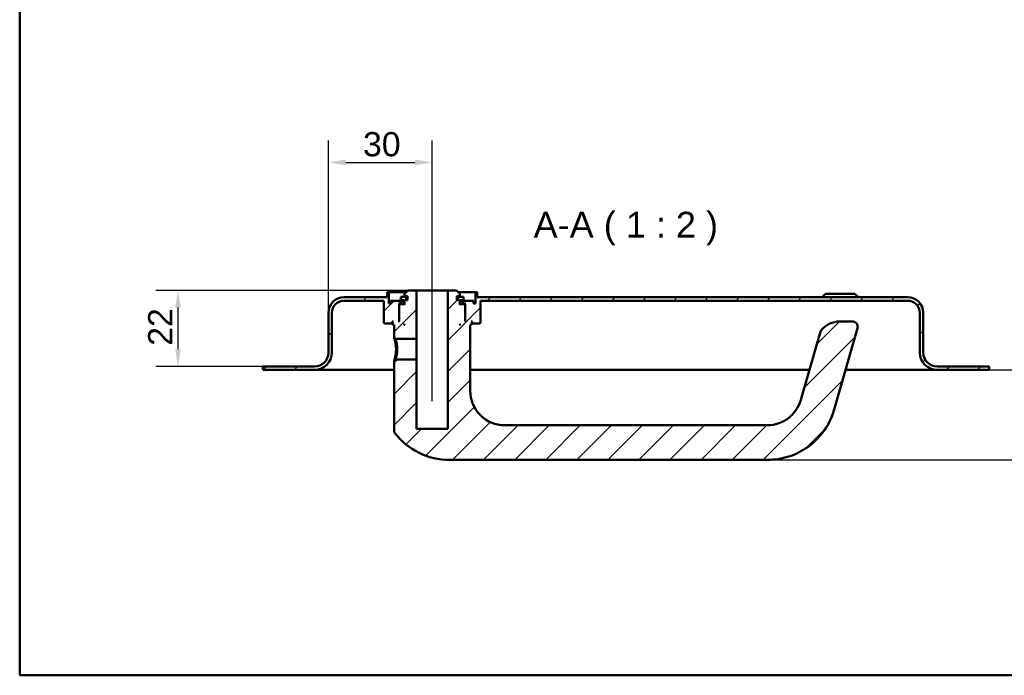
# Model space of a CAD drawing. Header units: millimetres. Extents: x 20 to 833, y 20 to 574.
# Tile 1 of 7: x 20 to 305, y 20 to 210. Entities that reach past the tile are written whole.
import ezdxf

# ---------------------------------------------------------------- set-up
doc = ezdxf.new("R2010")
doc.units = ezdxf.units.MM
doc.header["$LTSCALE"] = 2
for name, color, linetype, lineweight in [('Bemaßungen(DIN)', 7, 'Continuous', 25), ('Mittellinie(DIN)', 7, 'Continuous', 25), ('Sichtbare Kanten(DIN)', 7, 'Continuous', 50), ('Skizziergeometrie(DIN)', 7, 'Continuous', 50), ('Symbole(DIN)', 7, 'Continuous', 25)]:
    doc.layers.add(name, color=color, linetype=linetype, lineweight=lineweight)
doc.layers.add('Schraffur', color=179, linetype='Continuous', lineweight=9, true_color=0x1e1e47)
doc.styles.add('Aktuell-DINGroßer Text', font='arial.ttf')
doc.styles.add('STANDARD-DIN~0', font='arial.ttf')
doc.dimstyles.new('CAD-LAN', dxfattribs={"dimscale": 2, "dimtxt": 3.5, "dimasz": 2.5, "dimexe": 3.175, "dimexo": 0, "dimgap": 0.8, "dimtad": 1, "dimrnd": 1e-08, "dimtxsty": 'STANDARD-DIN~0', "dimcen": 0.09, "dimdle": 10, "dimclrd": 250, "dimclre": 250, "dimclrt": 250, "dimadec": 0, "dimazin": 2, "dimtfac": 1, "dimtmove": 0, "dimatfit": 3, "dimfxl": 1, "dimtolj": 1, "dimtzin": 0, "dimlwd": 25, "dimlwe": 25, "dimarcsym": 0})

# ---------------------------------------------------------------- blocks, each defined once
blk = doc.blocks.new('Ränder Standardrahmen')
at = {"layer": 'Skizziergeometrie(DIN)', "flags": 128}
blk.add_lwpolyline([(10, 10), (10, 287), (410, 287), (410, 10), (10, 10)], dxfattribs=at)
blk = doc.blocks.new('*D23')
at = {"layer": 'Bemaßungen(DIN)', "color": 250, "linetype": 'Continuous', "lineweight": 25, "true_color": 0x3f3f3f, "transparency": 16777216}
for p, q in [((109.26, 124.79), (109.26, 174.64)), ((139.26, 136.29), (139.26, 174.64)), ((114.26, 168.29), (134.26, 168.29))]:
    blk.add_line(p, q, dxfattribs=at)
at = {"layer": 'Bemaßungen(DIN)', "color": 250, "linetype": 'Continuous', "true_color": 0x3f3f3f, "transparency": 16777216}
for points in [[(114.26, 169.13), (114.26, 167.46), (109.26, 168.29)], [(134.26, 169.13), (134.26, 167.46), (139.26, 168.29)]]:
    blk.add_solid(points, dxfattribs=at)
at = {"layer": 'Defpoints', "color": 0, "linetype": 'Continuous', "transparency": 16777216}
for p in [(139.26, 168.29), (139.26, 136.29), (109.26, 124.79)]:
    blk.add_point(p, dxfattribs=at)
at = {"layer": 'Bemaßungen(DIN)', "color": 250, "linetype": 'Continuous', "lineweight": 25, "true_color": 0x3f3f3f, "transparency": 16777216, "insert": (119.26, 177.05), "char_height": 7, "attachment_point": 1, "style": 'STANDARD-DIN~0'}
blk.add_mtext('\\A1;30', dxfattribs=at)
blk = doc.blocks.new('*D24')
at = {"layer": 'Bemaßungen(DIN)', "color": 250, "linetype": 'Continuous', "lineweight": 25, "true_color": 0x3f3f3f, "transparency": 16777216}
for p, q in [((132.26, 131.29), (59.41, 131.29)), ((65.76, 126.29), (65.76, 114.29)), ((90.26, 109.29), (59.41, 109.29))]:
    blk.add_line(p, q, dxfattribs=at)
at = {"layer": 'Bemaßungen(DIN)', "color": 250, "linetype": 'Continuous', "true_color": 0x3f3f3f, "transparency": 16777216}
for points in [[(64.92, 126.29), (66.59, 126.29), (65.76, 131.29)], [(64.92, 114.29), (66.59, 114.29), (65.76, 109.29)]]:
    blk.add_solid(points, dxfattribs=at)
at = {"layer": 'Defpoints', "color": 0, "linetype": 'Continuous', "transparency": 16777216}
for p in [(132.26, 131.29), (65.76, 109.29), (90.26, 109.29)]:
    blk.add_point(p, dxfattribs=at)
at = {"layer": 'Bemaßungen(DIN)', "color": 250, "linetype": 'Continuous', "lineweight": 25, "true_color": 0x3f3f3f, "transparency": 16777216, "insert": (57.13, 115.26), "char_height": 7, "attachment_point": 1, "rotation": 90, "style": 'STANDARD-DIN~0'}
blk.add_mtext('\\A1;22', dxfattribs=at)
blk = doc.blocks.new('*D25')
at = {"layer": 'Bemaßungen(DIN)', "color": 250, "linetype": 'Continuous', "lineweight": 25, "true_color": 0x3f3f3f, "transparency": 16777216}
for p, q in [((300.26, 108.29), (326.61, 108.29)), ((320.26, 87.29), (320.26, 103.29)), ((236.26, 82.29), (326.61, 82.29))]:
    blk.add_line(p, q, dxfattribs=at)
at = {"layer": 'Bemaßungen(DIN)', "color": 250, "linetype": 'Continuous', "true_color": 0x3f3f3f, "transparency": 16777216}
for points in [[(319.42, 103.29), (321.09, 103.29), (320.26, 108.29)], [(319.42, 87.29), (321.09, 87.29), (320.26, 82.29)]]:
    blk.add_solid(points, dxfattribs=at)
at = {"layer": 'Defpoints', "color": 0, "linetype": 'Continuous', "transparency": 16777216}
for p in [(300.26, 108.29), (320.26, 108.29), (236.26, 82.29)]:
    blk.add_point(p, dxfattribs=at)
at = {"layer": 'Bemaßungen(DIN)', "color": 250, "linetype": 'Continuous', "lineweight": 25, "true_color": 0x3f3f3f, "transparency": 16777216, "insert": (311.51, 90.22), "char_height": 7, "attachment_point": 1, "rotation": 90, "style": 'STANDARD-DIN~0'}
blk.add_mtext('\\A1;26', dxfattribs=at)

msp = doc.modelspace()

# ---------------------------------------------------------------- hatches: boundary and pattern name
at = {"layer": 'Schraffur'}
h = msp.add_hatch(dxfattribs=at)
h.set_pattern_fill('ANSI31', color=256, scale=50.8, style=0)
h.set_pattern_definition([(45, (0, 0), (-4.49013, 4.49013), [])])
edge = h.paths.add_edge_path()
edge.add_spline(control_points=[(128.63, 111.293), (128.568, 111.233), (128.506, 111.173), (128.382, 111.053), (128.32, 110.992), (128.258, 110.932)], knot_values=[-0.0518018, -0.0518018, -0.0518018, -0.0518018, -0.0259892, -0.0259892, 0, 0, 0, 0], degree=3, periodic=0)
edge.add_line((128.258, 110.932), (128.258, 90.633))
edge.add_spline(control_points=[(128.258, 90.633), (128.257, 90.551), (128.267, 90.438), (128.347, 90.204), (128.4, 90.106), (128.467, 90.019)], knot_values=[-0.0739623, -0.0739623, -0.0739623, -0.0739623, -0.0330522, -0.0330522, 0, 0, 0, 0], degree=3, periodic=0)
edge.add_ellipse((144.258, 102.293), major_axis=(-15.791, -12.274), ratio=1, start_angle=0, end_angle=52.14352)
edge.add_line((144.258, 82.293), (236.258, 82.293))
edge.add_spline(control_points=[(236.258, 82.293), (238.317, 82.293), (240.374, 82.619), (244.296, 83.869), (246.154, 84.791), (249.993, 87.517), (251.812, 89.455), (254.69, 94.049), (255.221, 95.863), (255.697, 97.525)], knot_values=[-1.7725531, -1.7725531, -1.7725531, -1.7725531, -1.3894307, -1.3894307, -1.0065882, -1.0065882, -0.5185452, -0.5185452, 0, 0, 0, 0], degree=3, periodic=0)
edge.add_line((255.697, 97.525), (262.25, 120.379))
edge.add_ellipse((260.809, 120.793), major_axis=(1.442, -0.413), ratio=1, start_angle=0, end_angle=106)
edge.add_line((260.809, 122.293), (257.105, 122.293))
edge.add_ellipse((257.105, 115.293), major_axis=(0, 7), ratio=1, start_angle=0, end_angle=48.30264)
edge.add_ellipse((252.998, 118.951), major_axis=(-1.12, 0.998), ratio=1, start_angle=0, end_angle=25.69736)
edge.add_line((251.557, 119.365), (246.084, 100.281))
edge.add_spline(control_points=[(246.084, 100.281), (245.8, 99.289), (245.425, 98.313), (244.606, 96.874), (244.01, 95.941), (242.064, 94.136), (240.982, 93.441), (238.576, 92.486), (237.35, 92.293), (236.258, 92.293)], knot_values=[-1.5570511, -1.5570511, -1.5570511, -1.5570511, -0.9847975, -0.9847975, -0.6392632, -0.6392632, -0.3276597, -0.3276597, 0, 0, 0, 0], degree=3, periodic=0)
edge.add_line((236.258, 92.293), (160.258, 92.293))
edge.add_ellipse((160.258, 102.293), major_axis=(0, -10), ratio=1, start_angle=270, end_angle=360, ccw=False)
edge.add_line((150.258, 102.293), (150.258, 121.293))
edge.add_line((150.258, 121.293), (150.558, 121.293))
edge.add_line((150.558, 121.293), (150.758, 121.493))
edge.add_line((150.758, 121.493), (150.758, 122.093))
edge.add_line((150.758, 122.093), (150.558, 122.293))
edge.add_line((150.558, 122.293), (150.858, 122.293))
edge.add_line((150.858, 122.293), (150.858, 121.793))
edge.add_line((150.858, 121.793), (150.958, 121.693))
edge.add_line((150.958, 121.693), (153.058, 121.693))
edge.add_line((153.058, 121.693), (153.258, 121.893))
edge.add_line((153.258, 121.893), (153.258, 128.293))
edge.add_line((153.258, 128.293), (276.758, 128.293))
edge.add_ellipse((276.758, 124.793), major_axis=(0, 3.5), ratio=1, start_angle=270, end_angle=360, ccw=False)
edge.add_line((280.258, 124.793), (280.258, 113.293))
edge.add_ellipse((285.258, 113.293), major_axis=(-5, 0), ratio=1, start_angle=0, end_angle=90)
edge.add_line((285.258, 108.293), (300.258, 108.293))
edge.add_line((300.258, 108.293), (300.258, 109.293))
edge.add_line((300.258, 109.293), (285.258, 109.293))
edge.add_ellipse((285.258, 113.293), major_axis=(0, -4), ratio=1, start_angle=270, end_angle=360, ccw=False)
edge.add_line((281.258, 113.293), (281.258, 124.793))
edge.add_ellipse((276.758, 124.793), major_axis=(4.5, 0), ratio=1, start_angle=0, end_angle=90)
edge.add_line((276.758, 129.293), (152.258, 129.293))
edge.add_line((152.258, 129.293), (152.258, 130.793))
edge.add_line((152.258, 130.793), (151.758, 130.793))
edge.add_line((151.758, 130.793), (151.758, 127.493))
edge.add_line((151.758, 127.493), (151.258, 127.493))
edge.add_line((151.258, 127.493), (151.258, 128.293))
edge.add_line((151.258, 128.293), (148.258, 128.293))
edge.add_line((148.258, 128.293), (148.258, 127.493))
edge.add_line((148.258, 127.493), (149.008, 127.493))
edge.add_line((149.008, 127.493), (148.808, 127.293))
edge.add_line((148.808, 127.293), (148.808, 122.493))
edge.add_line((148.808, 122.493), (149.008, 122.293))
edge.add_line((149.008, 122.293), (148.758, 122.293))
edge.add_line((148.758, 122.293), (148.758, 127.093))
edge.add_line((148.758, 127.093), (148.558, 127.293))
edge.add_line((148.558, 127.293), (147.458, 127.293))
edge.add_line((147.458, 127.293), (147.258, 127.093))
edge.add_line((147.258, 127.093), (147.258, 128.493))
edge.add_line((147.258, 128.493), (148.275, 128.493))
edge.add_line((148.275, 128.493), (148.275, 129.393))
edge.add_line((148.275, 129.393), (146.773, 129.393))
edge.add_line((146.773, 129.393), (146.773, 128.493))
edge.add_line((146.773, 128.493), (146.358, 128.493))
edge.add_line((146.358, 128.493), (146.358, 129.593))
edge.add_line((146.358, 129.593), (147.258, 129.593))
edge.add_line((147.258, 129.593), (147.258, 130.293))
edge.add_line((147.258, 130.293), (146.258, 131.293))
edge.add_line((146.258, 131.293), (143.758, 131.293))
edge.add_line((143.758, 131.293), (143.758, 91.293))
edge.add_line((143.758, 91.293), (134.758, 91.293))
edge.add_line((134.758, 91.293), (134.758, 111.293))
edge.add_line((134.758, 111.293), (128.63, 111.293))
h.paths.add_polyline_path([(147.458, 121.293), (147.258, 121.293), (147.258, 121.493)], flags=0)
edge = h.paths.add_edge_path()
edge.add_spline(control_points=[(128.258, 117.653), (128.321, 117.593), (128.383, 117.533), (128.508, 117.413), (128.569, 117.353), (128.631, 117.293)], knot_values=[-0.0519762, -0.0519762, -0.0519762, -0.0519762, -0.0259881, -0.0259881, -0.0001686, -0.0001686, -0.0001686, -0.0001686], degree=3, periodic=0)
edge.add_line((128.631, 117.293), (134.758, 117.293))
edge.add_line((134.758, 117.293), (134.758, 131.293))
edge.add_line((134.758, 131.293), (132.258, 131.293))
edge.add_line((132.258, 131.293), (131.258, 130.293))
edge.add_line((131.258, 130.293), (131.258, 129.593))
edge.add_line((131.258, 129.593), (132.158, 129.593))
edge.add_line((132.158, 129.593), (132.158, 128.493))
edge.add_line((132.158, 128.493), (131.744, 128.493))
edge.add_line((131.744, 128.493), (131.744, 129.393))
edge.add_line((131.744, 129.393), (130.242, 129.393))
edge.add_line((130.242, 129.393), (130.242, 128.493))
edge.add_line((130.242, 128.493), (131.258, 128.493))
edge.add_line((131.258, 128.493), (131.258, 127.093))
edge.add_line((131.258, 127.093), (131.058, 127.293))
edge.add_line((131.058, 127.293), (129.958, 127.293))
edge.add_line((129.958, 127.293), (129.758, 127.093))
edge.add_line((129.758, 127.093), (129.758, 122.293))
edge.add_line((129.758, 122.293), (129.508, 122.293))
edge.add_line((129.508, 122.293), (129.708, 122.493))
edge.add_line((129.708, 122.493), (129.708, 127.293))
edge.add_line((129.708, 127.293), (129.508, 127.493))
edge.add_line((129.508, 127.493), (130.258, 127.493))
edge.add_line((130.258, 127.493), (130.258, 128.293))
edge.add_line((130.258, 128.293), (127.258, 128.293))
edge.add_line((127.258, 128.293), (127.258, 127.493))
edge.add_line((127.258, 127.493), (126.758, 127.493))
edge.add_line((126.758, 127.493), (126.758, 130.793))
edge.add_line((126.758, 130.793), (126.258, 130.793))
edge.add_line((126.258, 130.793), (126.258, 129.293))
edge.add_line((126.258, 129.293), (113.758, 129.293))
edge.add_ellipse((113.758, 124.793), major_axis=(0, 4.5), ratio=1, start_angle=0, end_angle=90)
edge.add_line((109.258, 124.793), (109.258, 113.293))
edge.add_ellipse((105.258, 113.293), major_axis=(4, 0), ratio=1, start_angle=270, end_angle=360, ccw=False)
edge.add_line((105.258, 109.293), (90.258, 109.293))
edge.add_line((90.258, 109.293), (90.258, 108.293))
edge.add_line((90.258, 108.293), (105.258, 108.293))
edge.add_ellipse((105.258, 113.293), major_axis=(0, -5), ratio=1, start_angle=0, end_angle=90)
edge.add_line((110.258, 113.293), (110.258, 124.793))
edge.add_ellipse((113.758, 124.793), major_axis=(-3.5, 0), ratio=1, start_angle=270, end_angle=360, ccw=False)
edge.add_line((113.758, 128.293), (125.258, 128.293))
edge.add_line((125.258, 128.293), (125.258, 121.893))
edge.add_line((125.258, 121.893), (125.458, 121.693))
edge.add_line((125.458, 121.693), (127.558, 121.693))
edge.add_line((127.558, 121.693), (127.658, 121.793))
edge.add_line((127.658, 121.793), (127.658, 122.293))
edge.add_line((127.658, 122.293), (127.958, 122.293))
edge.add_line((127.958, 122.293), (127.758, 122.093))
edge.add_line((127.758, 122.093), (127.758, 121.493))
edge.add_line((127.758, 121.493), (127.958, 121.293))
edge.add_line((127.958, 121.293), (128.258, 121.293))
edge.add_line((128.258, 121.293), (128.258, 117.653))
h.paths.add_polyline_path([(131.258, 121.293), (131.058, 121.293), (131.258, 121.493)], flags=0)

# ---------------------------------------------------------------- linework, layer by layer
at = {"layer": 'Mittellinie(DIN)', "linetype": 'Continuous'}
msp.add_line((139.258, 99.293), (139.258, 136.293), dxfattribs=at)
at = {"layer": 'Sichtbare Kanten(DIN)'}
for p, q in [((132.258, 131.293), (131.258, 130.293)), ((134.758, 131.293), (132.258, 131.293)), ((134.758, 117.293), (134.758, 131.293)), ((134.758, 131.293), (143.758, 131.293)), ((146.258, 131.293), (143.758, 131.293)), ((143.758, 131.293), (143.758, 91.293)), ((147.258, 130.293), (146.258, 131.293)), ((126.258, 129.293), (113.758, 129.293)), ((113.758, 128.293), (125.258, 128.293)), ((125.258, 128.293), (125.258, 121.893)), ((126.758, 130.793), (126.258, 130.793)), ((126.258, 130.793), (126.258, 129.293)), ((126.758, 127.493), (126.758, 130.793)), ((126.758, 130.793), (131.758, 130.793)), ((130.258, 128.293), (127.258, 128.293)), ((127.258, 128.293), (127.258, 127.493)), ((131.744, 129.393), (130.242, 129.393)), ((130.242, 129.393), (130.242, 128.493)), ((130.242, 128.493), (131.258, 128.493)), ((130.258, 127.493), (130.258, 128.293)), ((130.258, 128.293), (131.258, 128.293)), ((131.258, 130.293), (131.258, 129.593)), ((131.258, 129.593), (132.158, 129.593)), ((131.258, 128.493), (131.258, 127.093)), ((131.744, 128.493), (131.744, 129.393)), ((132.158, 129.393), (131.744, 129.393)), ((132.158, 128.493), (131.744, 128.493)), ((132.158, 129.593), (132.158, 128.493)), ((146.358, 128.493), (146.358, 129.593)), ((146.358, 129.593), (147.258, 129.593)), ((146.773, 129.393), (146.358, 129.393)), ((146.773, 128.493), (146.358, 128.493)), ((146.758, 130.793), (151.758, 130.793)), ((148.275, 129.393), (146.773, 129.393)), ((146.773, 129.393), (146.773, 128.493)), ((147.258, 129.593), (147.258, 130.293)), ((147.258, 127.093), (147.258, 128.493)), ((147.258, 128.493), (148.275, 128.493)), ((147.258, 128.293), (148.258, 128.293)), ((151.258, 128.293), (148.258, 128.293)), ((148.258, 128.293), (148.258, 127.493)), ((148.275, 128.493), (148.275, 129.393)), ((151.258, 127.493), (151.258, 128.293)), ((152.258, 130.793), (151.758, 130.793)), ((151.758, 130.793), (151.758, 127.493)), ((152.258, 129.293), (152.258, 130.793)), ((276.758, 129.293), (152.258, 129.293)), ((153.258, 121.893), (153.258, 128.293)), ((153.258, 128.293), (276.758, 128.293)), ((253.008, 130.293), (252.008, 129.293)), ((253.008, 130.293), (261.508, 130.293)), ((261.508, 130.293), (262.508, 129.293)), ((127.258, 127.493), (126.758, 127.493)), ((129.708, 127.293), (129.508, 127.493)), ((129.508, 127.493), (130.258, 127.493)), ((129.708, 122.493), (129.708, 127.293)), ((129.708, 127.293), (129.958, 127.293)), ((129.958, 127.293), (129.758, 127.093)), ((129.758, 127.093), (129.758, 122.293)), ((131.058, 127.293), (129.958, 127.293)), ((131.258, 127.493), (130.258, 127.493)), ((131.258, 127.093), (131.058, 127.293)), ((131.258, 127.293), (131.058, 127.293)), ((148.258, 127.493), (147.258, 127.493)), ((147.458, 127.293), (147.258, 127.093)), ((147.458, 127.293), (147.258, 127.293)), ((148.558, 127.293), (147.458, 127.293)), ((148.258, 127.493), (149.008, 127.493)), ((148.758, 127.093), (148.558, 127.293)), ((148.558, 127.293), (148.808, 127.293)), ((148.758, 122.293), (148.758, 127.093)), ((149.008, 127.493), (148.808, 127.293)), ((148.808, 127.293), (148.808, 122.493)), ((151.758, 127.493), (151.258, 127.493)), ((109.258, 124.793), (109.258, 113.293)), ((110.258, 113.293), (110.258, 124.793)), ((129.508, 122.293), (129.708, 122.493)), ((129.758, 122.493), (129.708, 122.493)), ((148.808, 122.493), (148.758, 122.493)), ((148.808, 122.493), (149.008, 122.293)), ((280.258, 124.793), (280.258, 113.293)), ((281.258, 113.293), (281.258, 124.793)), ((125.258, 121.893), (125.458, 121.693)), ((125.458, 121.693), (127.558, 121.693)), ((127.558, 121.693), (127.658, 121.793)), ((127.558, 121.693), (127.758, 121.693)), ((127.658, 121.793), (127.658, 122.293)), ((127.658, 122.293), (127.958, 122.293)), ((127.758, 121.793), (127.658, 121.793)), ((127.958, 122.293), (127.758, 122.093)), ((127.758, 122.093), (127.758, 121.493)), ((127.758, 121.493), (127.958, 121.293)), ((127.958, 121.293), (128.258, 121.293)), ((128.258, 121.293), (128.258, 117.653)), ((129.758, 122.293), (129.508, 122.293)), ((131.058, 121.293), (131.258, 121.493)), ((131.258, 121.293), (131.058, 121.293)), ((131.258, 121.493), (131.258, 121.293)), ((147.258, 121.293), (147.258, 121.493)), ((147.258, 121.493), (147.458, 121.293)), ((147.458, 121.293), (147.258, 121.293)), ((149.008, 122.293), (148.758, 122.293)), ((150.258, 102.293), (150.258, 121.293)), ((150.258, 121.293), (150.558, 121.293)), ((150.758, 122.093), (150.558, 122.293)), ((150.558, 122.293), (150.858, 122.293)), ((150.558, 121.293), (150.758, 121.493)), ((150.758, 121.493), (150.758, 122.093)), ((150.858, 121.793), (150.758, 121.793)), ((150.758, 121.693), (150.958, 121.693)), ((150.858, 122.293), (150.858, 121.793)), ((150.858, 121.793), (150.958, 121.693)), ((150.958, 121.693), (153.058, 121.693)), ((153.058, 121.693), (153.258, 121.893)), ((255.697, 97.525), (262.25, 120.379)), ((260.809, 122.293), (257.105, 122.293)), ((128.259, 117.653), (128.631, 117.293)), ((128.631, 117.293), (134.758, 117.293)), ((134.758, 117.293), (134.758, 111.293)), ((251.557, 119.365), (246.084, 100.281)), ((128.63, 111.292), (128.258, 110.932)), ((134.758, 111.293), (128.63, 111.293)), ((134.758, 91.293), (134.758, 111.293)), ((105.258, 109.293), (90.258, 109.293)), ((90.258, 109.293), (90.258, 108.293)), ((90.258, 108.293), (105.258, 108.293)), ((105.258, 108.293), (120.258, 108.293)), ((128.258, 108.293), (120.258, 108.293)), ((128.258, 110.932), (128.258, 90.633)), ((248.382, 108.293), (150.258, 108.293)), ((270.258, 108.293), (258.785, 108.293)), ((270.258, 108.293), (285.258, 108.293)), ((300.258, 109.293), (285.258, 109.293)), ((285.258, 108.293), (300.258, 108.293)), ((300.258, 108.293), (300.258, 109.293)), ((143.758, 91.293), (134.758, 91.293)), ((236.258, 92.293), (160.258, 92.293)), ((144.258, 82.293), (236.258, 82.293))]:
    msp.add_line(p, q, dxfattribs=at)
for centre, radius, start, end in [((113.758, 124.793), 4.5, 90, 180), ((113.758, 124.793), 3.5, 90, 180), ((276.758, 124.793), 4.5, 0, 90), ((276.758, 124.793), 3.5, 0, 90), ((252.998, 118.951), 1.5, 138.30264, 164), ((257.105, 115.293), 7, 90, 138.30264), ((260.809, 120.793), 1.5, 344, 90), ((105.258, 113.293), 4, 270, 0), ((105.258, 113.293), 5, 270, 0), ((285.258, 113.293), 5, 180, 270), ((285.258, 113.293), 4, 180, 270), ((160.258, 102.293), 10, 180, 270), ((144.258, 102.293), 20, 217.85648, 270)]:
    msp.add_arc(centre, radius, start, end, dxfattribs=at)
for points, knots in [([(128.259, 117.653), (128.259, 117.653), (128.278, 117.596), (128.357, 117.342), (128.592, 116.544), (128.822, 115.302), (128.824, 114.293), (128.824, 114.293), (128.824, 114.293), (128.824, 114.293)], [-0.52857944, -0.52857944, -0.52857944, -0.52857944, -0.45322919, -0.37769099, -0.30215279, 0, 0, 0, 0.00004017, 0.00004017, 0.00004017, 0.00004017]), ([(129.176, 114.293), (129.176, 114.293), (129.176, 114.293), (129.176, 114.293), (129.175, 115.194), (128.997, 116.08), (128.84, 116.637), (128.801, 116.776), (128.763, 116.896), (128.732, 116.993), (128.7, 117.091), (128.674, 117.166), (128.657, 117.216), (128.64, 117.267), (128.631, 117.293), (128.631, 117.293)], [2.11502927, 2.11502927, 2.11502927, 2.11502927, 2.11506954, 2.11506954, 2.11506954, 2.41722233, 2.41722233, 2.41722233, 2.49276052, 2.49276052, 2.49276052, 2.56829872, 2.56829872, 2.56829872, 2.64387376, 2.64387376, 2.64387376, 2.64387376]), ([(128.824, 114.293), (128.824, 113.788), (128.735, 112.772), (128.465, 111.58), (128.286, 111.018), (128.258, 110.932), (128.258, 110.932)], [-2.11502937, -2.11502937, -2.11502937, -2.11502937, -1.96399314, -1.81291674, -1.66184035, -1.58650989, -1.58650989, -1.58650989, -1.58650989]), ([(128.63, 111.293), (128.63, 111.293), (128.639, 111.318), (128.656, 111.369), (128.691, 111.469), (128.76, 111.67), (128.838, 111.948), (128.916, 112.226), (129.003, 112.58), (129.068, 112.984), (129.134, 113.388), (129.177, 113.843), (129.176, 114.293)], [3.70157199, 3.70157199, 3.70157199, 3.70157199, 3.77690989, 3.77690989, 3.77690989, 3.92798628, 3.92798628, 3.92798628, 4.07906268, 4.07906268, 4.07906268, 4.23009881, 4.23009881, 4.23009881, 4.23009881]), ([(246.084, 100.281), (245.8, 99.289), (245.425, 98.313), (244.606, 96.874), (244.01, 95.941), (242.064, 94.136), (240.982, 93.441), (238.576, 92.486), (237.35, 92.293), (236.258, 92.293)], [-1.5570511, -1.5570511, -1.5570511, -1.5570511, -0.9847975, -0.9847975, -0.6392632, -0.6392632, -0.3276597, -0.3276597, 0, 0, 0, 0]), ([(236.258, 82.293), (238.317, 82.293), (240.374, 82.619), (244.296, 83.869), (246.154, 84.791), (249.993, 87.517), (251.812, 89.455), (254.69, 94.049), (255.221, 95.863), (255.697, 97.525)], [-1.7725531, -1.7725531, -1.7725531, -1.7725531, -1.3894307, -1.3894307, -1.0065882, -1.0065882, -0.5185452, -0.5185452, 0, 0, 0, 0]), ([(128.257, 90.633), (128.257, 90.551), (128.267, 90.438), (128.347, 90.204), (128.4, 90.106), (128.468, 90.019)], [-0.073962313, -0.073962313, -0.073962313, -0.073962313, -0.033052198, -0.033052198, 0, 0, 0, 0])]:
    msp.add_open_spline(points, degree=3, knots=knots, dxfattribs=at)

# ---------------------------------------------------------------- block references
at = {"xscale": 2, "yscale": 2, "zscale": 2}
msp.add_blockref('Ränder Standardrahmen', (0, 0), dxfattribs=at)

# ---------------------------------------------------------------- texts
at = {"layer": 'Symbole(DIN)', "color": 7, "insert": (168.586, 144.293), "char_height": 7.4676, "attachment_point": 7, "style": 'Aktuell-DINGroßer Text'}
msp.add_mtext('A-A ( 1 : 2 )', dxfattribs=at)

# ---------------------------------------------------------------- dimensions: what is measured, and where the dimension line sits
at = {"layer": 'Bemaßungen(DIN)', "color": 250, "linetype": 'Continuous', "lineweight": 25, "true_color": 0x3f3f3f}
for base, p1, p2, angle, picture, middle in [((139.258, 168.293), (109.258, 124.793), (139.258, 136.293), 180, '*D23', (124.258, 168.293)), ((65.758, 109.293), (132.258, 131.293), (90.258, 109.293), 90, '*D24', (65.758, 120.293)), ((320.258, 108.293), (236.258, 82.293), (300.258, 108.293), 270, '*D25', (320.258, 95.293))]:
    dim = msp.add_linear_dim(base=base, p1=p1, p2=p2, angle=angle, dimstyle='CAD-LAN', override={"dimgap": 0.8, "dimdec": 2, "dimtol": 0, "dimlim": 0, "dimtp": 0, "dimtm": 0, "dimtdec": 2, "dimtofl": 0, "dimatfit": 1}, dxfattribs=at)
    dim.commit()
    dim.dimension.update_dxf_attribs({"geometry": picture, "text_midpoint": middle, "dimtype": 160})

doc.saveas('drawing.dxf')
